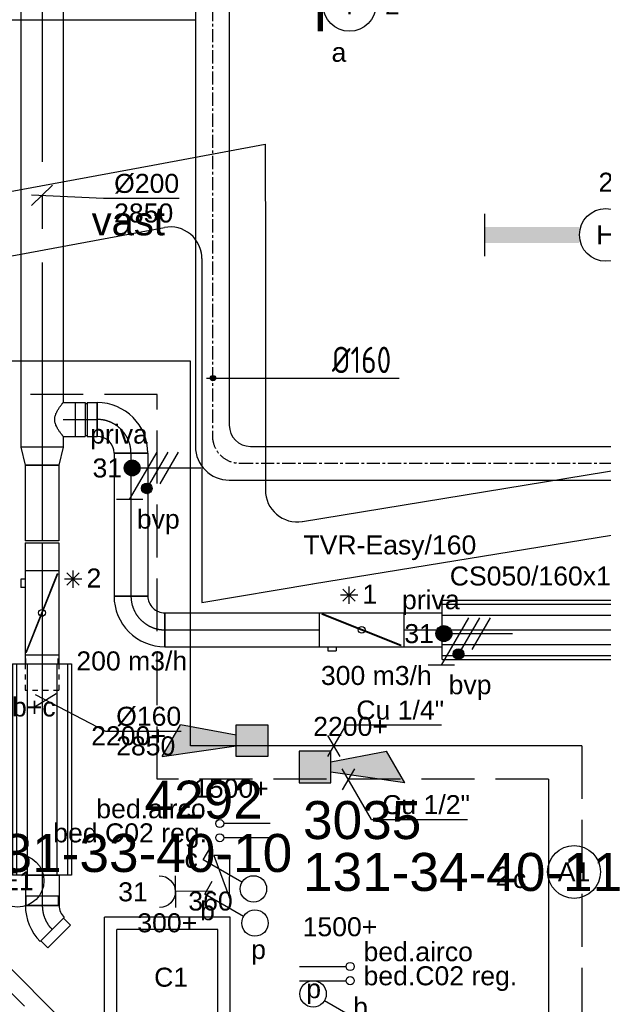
# Model space of a CAD drawing. Extents: x -132501 to 411300, y -42818 to 427495.
# Tile 98 of 256: x 37962 to 40722, y 16826 to 21484. Entities that reach past the tile are written whole.
import ezdxf
from ezdxf.enums import TextEntityAlignment as Align

# ---------------------------------------------------------------- set-up
doc = ezdxf.new("R2010")
doc.units = 0
doc.header["$LTSCALE"] = 50
for name, pattern in [('2322140', [45, 40, -5]), ('2322203', [45, 5, -2, 5, -2, 5, -2, 5, -2, 5, -2, 5, -5]), ('CENTER', [2, 1.25, -0.25, 0.25, -0.25]), ('CENTER2', [28.575, 19.05, -3.175, 3.175, -3.175]), ('STREEPJES', [0.1, 0.05, -0.05])]:
    doc.linetypes.add(name, pattern=pattern)
doc.layers.get('0').update_dxf_attribs({"linetype": 'CONTINUOUS'})
for name, color, linetype in [('45 Plafond 2D arcering', 7, 'CONTINUOUS'), ('54GA', 3, 'CONTINUOUS'), ('57LB', 6, 'CONTINUOUS'), ('brandmeldserienummers', 1, 'CONTINUOUS'), ('EL6131--', 2, 'CONTINUOUS'), ('EL6222--', 3, 'CONTINUOUS'), ('EL6311--', 3, 'CONTINUOUS'), ('EL6511--', 3, 'CONTINUOUS'), ('EM6131--', 1, 'CONTINUOUS'), ('WL524---', 90, 'CONTINUOUS'), ('WL5448--', 4, 'CONTINUOUS'), ('WL570---_RETOUR', 112, 'CONTINUOUS'), ('WL570---_RETOUR_HL', 8, 'CONTINUOUS'), ('WL570---_RETOUR_RST', 2, 'CONTINUOUS'), ('WL570---_RETOUR_RST_HL', 1, 'CONTINUOUS'), ('WL570---_TOEVOER', 3, 'CONTINUOUS'), ('WL570---_TOEVOER_HL', 8, 'CONTINUOUS'), ('WM5448--', 1, 'CONTINUOUS'), ('WM570---_RETOUR', 1, 'CONTINUOUS'), ('WM570---_RETOUR_PR', 1, 'CONTINUOUS'), ('WM570---_RETOUR_RST_PR', 1, 'CONTINUOUS'), ('WM570---_TOEVOER', 1, 'CONTINUOUS'), ('WM570---_TOEVOER_PR', 1, 'CONTINUOUS')]:
    doc.layers.add(name, color=color, linetype=linetype)
doc.styles.add('BURO-018', font='ARIAL.TTF', dxfattribs={"height": 63})
doc.styles.add('ISO25', font='ISO', dxfattribs={"width": 0.9, "height": 125})

# ---------------------------------------------------------------- blocks, each defined once
blk = doc.blocks.new('E00028')
at = {"color": 0, "linetype": 'Continuous'}
for p, q in [((1.5, 11), (-1.5, 9.268)), ((1.5, 11), (0.5, 4)), ((-0.5, 4), (-1.5, 9.268)), ((-1.5, 4), (-1.5, 1)), ((1.5, 4), (-1.5, 4)), ((1.5, 1), (1.5, 4)), ((-1.5, 1), (1.5, 1))]:
    blk.add_line(p, q, dxfattribs=at)
for points in [[(-1.5, 9.268), (1.5, 11), (-0.5, 4), (0.5, 4)], [(-1.5, 4), (1.5, 4), (-1.5, 1), (1.5, 1)]]:
    blk.add_solid(points, dxfattribs=at)
at = {"color": 0, "linetype": 'Continuous', "style": 'BURO-018'}
blk.add_attdef('E_TEXT1', text='', height=1.8, dxfattribs=at).set_placement((0, 13.5), align=Align.MIDDLE)
at = {"color": 0, "linetype": 'Continuous', "style": 'BURO-018', "flags": 1}
blk.add_attdef('E_MATCODE', (0, 0), '', height=1.8, dxfattribs=at)
blk = doc.blocks.new('1115B3A')
at = {"color": 0, "linetype": 'Continuous'}
blk.add_circle((0, 0), 2.5, dxfattribs=at)
at = {"color": 0, "linetype": 'Continuous', "style": 'BURO-018'}
for tag, p in [('E_GKAST', (0, 8)), ('E_GROEP', (0, 5)), ('E_SGROEP', (4.5, 5)), ('E_ARMCODE', (0, 0)), ('E_SLET', (4.5, -1))]:
    blk.add_attdef(tag, text='', height=1.8, dxfattribs=at).set_placement(p, align=Align.MIDDLE)
blk = doc.blocks.new('E00172')
at = {"color": 0, "linetype": 'Continuous', "const_width": 0.5}
blk.add_lwpolyline([(-2.5, 0.75), (2.5, 0.75)], dxfattribs=at)
at = {"color": 0, "linetype": 'Continuous'}
blk.add_circle((0, 3.5), 2.5, dxfattribs=at)
at = {"color": 0, "linetype": 'Continuous', "style": 'BURO-018'}
for tag, p in [('E_GKAST', (0, 11.5)), ('E_GROEP', (0, 8.5)), ('E_SGROEP', (4.5, 8.5)), ('E_ARMCODE', (0, 3.5)), ('E_SLET', (4.5, 2.5))]:
    blk.add_attdef(tag, text='', height=1.8, dxfattribs=at).set_placement(p, align=Align.MIDDLE)
blk = doc.blocks.new('1115B61149')
at = {"color": 0}
for p, q in [((-11.49, 2), (-11.49, -2)), ((11.49, 2), (11.49, -2))]:
    blk.add_line(p, q, dxfattribs=at)
at = {"color": 0, "linetype": 'Continuous'}
blk.add_circle((0, 0), 2.5, dxfattribs=at)
at = {"color": 0}
for points in [[(-2.5, 0.75), (-11.49, 0.75), (-2.5, -0.75), (-11.49, -0.75)], [(2.5, 0.75), (11.49, 0.75), (2.5, -0.75), (11.49, -0.75)]]:
    blk.add_solid(points, dxfattribs=at)
at = {"color": 0, "linetype": 'Continuous', "style": 'BURO-018'}
for tag, p in [('E_GKAST', (0, 8)), ('E_GROEP', (0, 5)), ('E_SGROEP', (4.5, 5)), ('E_ARMCODE', (0, 0)), ('E_SLET', (4.5, -3))]:
    blk.add_attdef(tag, text='', height=1.8, dxfattribs=at).set_placement(p, align=Align.MIDDLE)
blk = doc.blocks.new('*U212')
at = {"layer": 'WM570---_RETOUR', "color": 0, "ltscale": 10}
for p, q in [((-50, -30.4), (50, 30.4)), ((-50, 25.9), (283.8, -146.8)), ((283.8, -146.8), (641.3, -146.8))]:
    blk.add_line(p, q, dxfattribs=at)
at = {"layer": 'WM570---_RETOUR', "color": 0, "style": 'BURO-018'}
for s, p in [('%%c160', (333.8, -121.8)), ('2850', (333.8, -261.8))]:
    blk.add_text(s, height=90, dxfattribs=at).set_placement(p)
blk = doc.blocks.new('*U214')
at = {"color": 0, "ltscale": 10}
for p, q in [((0, 150, -3030), (3203.1, 150, -3030)), ((0, -150, -3030), (3203.1, -150, -3030))]:
    blk.add_line(p, q, dxfattribs=at)
at = {"layer": 'EM6131--', "color": 1, "style": 'BURO-018'}
blk.add_attdef('POSNR', text='', height=90, dxfattribs=at).set_placement((0, 0), align=Align.MIDDLE)
blk = doc.blocks.new('*U215')
at = {"color": 0, "ltscale": 10}
for p, q in [((0, 150, -3030), (1095.5, 150, -3030)), ((0, -150, -3030), (1095.5, -150, -3030))]:
    blk.add_line(p, q, dxfattribs=at)
at = {"layer": 'EM6131--', "color": 1, "style": 'BURO-018'}
blk.add_attdef('POSNR', text='', height=90, dxfattribs=at).set_placement((0, 0), align=Align.MIDDLE)
blk = doc.blocks.new('*U216')
at = {"color": 0, "ltscale": 10}
for p, q in [((177.2, -150, -3030), (89.5, 374.3, -3030)), ((-354.4, -150, -3030), (177.2, -150, -3030))]:
    blk.add_line(p, q, dxfattribs=at)
blk.add_arc((-354.4, 300, -3030), 150, 270, 9.5, dxfattribs=at)
blk.add_arc((-354.4, 300, -3030), 150, 270, 9.5, dxfattribs=at)
at = {"layer": 'EM6131--', "color": 1, "style": 'BURO-018'}
blk.add_attdef('POSNR', text='', height=90, dxfattribs=at).set_placement((0, 0), align=Align.MIDDLE)
blk = doc.blocks.new('*U217')
at = {"color": 0, "ltscale": 10}
for p, q in [((-360.7, 150, -3030), (180.4, 150, -3030)), ((180.4, 150, -3030), (81.8, -382, -3030))]:
    blk.add_line(p, q, dxfattribs=at)
for start in [349.5, 349.5127]:
    blk.add_arc((-360.7, -300, -3030), 150, start, 90, dxfattribs=at)
at = {"layer": 'EM6131--', "color": 1, "style": 'BURO-018'}
blk.add_attdef('POSNR', text='', height=90, dxfattribs=at).set_placement((0, 0), align=Align.MIDDLE)
blk = doc.blocks.new('E00411')
at = {"color": 0, "linetype": 'Continuous'}
blk.add_circle((0, 0), 1.25, dxfattribs=at)
for points in [[(-2.892, 2.396), (-2.396, 2.892), (-1.237, 1.237)], [(2.396, 2.892), (2.892, 2.396), (1.237, 1.237)], [(-2.396, -2.892), (-2.892, -2.396), (-1.237, -1.237)], [(2.892, -2.396), (2.396, -2.892), (1.237, -1.237)]]:
    blk.add_solid(points, dxfattribs=at)
at = {"color": 0, "linetype": 'Continuous', "style": 'BURO-018'}
for tag, p in [('E_SLET1', (0, 4.642)), ('E_GROEP', (0, 0)), ('E_GKAST', (0, 0))]:
    blk.add_attdef(tag, text='', height=1.8, dxfattribs=at).set_placement(p, align=Align.MIDDLE)
at = {"color": 0, "linetype": 'Continuous', "style": 'BURO-018', "flags": 1}
for tag in ['E_MATCODE', 'E_SGROEP']:
    blk.add_attdef(tag, text='', height=1.8, dxfattribs=at).set_placement((0, 0), align=Align.MIDDLE)
blk = doc.blocks.new('111408')
at = {"color": 0, "linetype": 'Continuous'}
for p, q in [((3.155, 6), (-0.845, 4.5)), ((3.155, 4.5), (3.155, 6)), ((-0.845, 4.5), (3.155, 4.5))]:
    blk.add_line(p, q, dxfattribs=at)
blk = doc.blocks.new('1114A1-TH1')
at = {"color": 0, "linetype": 'Continuous'}
for p, q in [((0.625, 3.333), (2.742, 7)), ((2.742, 7), (3.955, 6.3))]:
    blk.add_line(p, q, dxfattribs=at)
blk.add_circle((0, 2.25), 1.25, dxfattribs=at)
at = {"color": 0, "zscale": 50}
blk.add_blockref('111408', (0, 0), dxfattribs=at)
at = {"color": 0, "linetype": 'Continuous', "style": 'BURO-018'}
for tag, p in [('E_SLET1', (3.356, 9)), ('E_GROEP', (0, 0)), ('E_GKAST', (0, 0))]:
    blk.add_attdef(tag, text='', height=1.8, dxfattribs=at).set_placement(p, align=Align.MIDDLE)
at = {"color": 0, "linetype": 'Continuous', "style": 'BURO-018', "flags": 1}
for tag in ['E_MATCODE', 'E_SGROEP']:
    blk.add_attdef(tag, text='', height=1.8, dxfattribs=at).set_placement((0, 0), align=Align.MIDDLE)
blk = doc.blocks.new('*U232')
at = {"color": 0, "ltscale": 10}
for p, q in [((0, 150, -3030), (2675, 150, -3030)), ((0, -150, -3030), (2675, -150, -3030))]:
    blk.add_line(p, q, dxfattribs=at)
at = {"layer": 'EM6131--', "color": 1, "style": 'BURO-018'}
blk.add_attdef('POSNR', text='', height=90, dxfattribs=at).set_placement((0, 0), align=Align.MIDDLE)
blk = doc.blocks.new('111304')
at = {"color": 0, "linetype": 'Continuous'}
for p, q in [((-1.5, 4.5), (1.5, 4.5)), ((0, 1), (0, 4.5))]:
    blk.add_line(p, q, dxfattribs=at)
blk.add_arc((0, 6), 1.5, 180, 0, dxfattribs=at)
at = {"color": 0, "linetype": 'Continuous', "style": 'BURO-018'}
for tag, p in [('E_GKAST', (0, 11.5)), ('E_GROEP', (0, 8.5)), ('E_SGROEP', (4.5, 8.5))]:
    blk.add_attdef(tag, text='', height=1.8, dxfattribs=at).set_placement(p, align=Align.MIDDLE)
at = {"color": 0, "linetype": 'Continuous', "style": 'BURO-018', "flags": 1}
for tag, p in [('E_VERMCODE', (13, 8.5)), ('E_MATCODE', (0, 0))]:
    blk.add_attdef(tag, text='', height=1.8, dxfattribs=at).set_placement(p, align=Align.MIDDLE)
blk = doc.blocks.new('CIRC1MM')
at = {"color": 2, "linetype": 'Continuous'}
for p, q in [((-0.5, 0), (0.5, 0)), ((-0.49, 0.1), (0.49, 0.1)), ((-0.46, 0.2), (0.46, 0.2)), ((-0.4, 0.3), (0.4, 0.3)), ((-0.3, 0.4), (0.3, 0.4)), ((-0.49, -0.1), (0.49, -0.1)), ((-0.46, -0.2), (0.46, -0.2)), ((-0.4, -0.3), (0.4, -0.3)), ((-0.3, -0.4), (0.3, -0.4))]:
    blk.add_line(p, q, dxfattribs=at)
blk.add_circle((0, 0), 0.5, dxfattribs=at)
blk = doc.blocks.new('*U341')
at = {"color": 2, "ltscale": 10}
for p, q in [((-200, 80, -2849.7), (200, 80, -2849.7)), ((-200, -80, -2849.7), (-200, 80, -2849.7)), ((-186.2, 73, -2849.7), (-185.2, 75.5, -2849.7)), ((185.2, -75.5, -2849.7), (-186.2, 73, -2849.7)), ((186.2, -73, -2849.7), (-185.2, 75.5, -2849.7)), ((200, 80, -2849.7), (200, -80, -2849.7)), ((-200, -80, -2849.7), (-160, -80, -2849.7)), ((-160, -79.6, -2849.7), (-120, -79.6, -2849.7)), ((-160, -79.6, -2849.7), (-160, -100, -2849.7)), ((-120, -79.6, -2849.7), (-120, -100, -2849.7)), ((-120, -80, -2849.7), (200, -80, -2849.7)), ((185.2, -75.5, -2849.7), (186.2, -73, -2849.7)), ((-160, -100, -2849.7), (-120, -100, -2849.7))]:
    blk.add_line(p, q, dxfattribs=at)
blk.add_circle((0, 0, -2849.7), 16, dxfattribs=at)
at = {"layer": 'WM570---_RETOUR_PR', "color": 1, "style": 'BURO-018'}
blk.add_attdef('POSNR', text='', height=90, dxfattribs=at).set_placement((0, 0), align=Align.MIDDLE)
blk = doc.blocks.new('*U342')
at = {"color": 0, "ltscale": 10}
for p, q in [((0, 80, -2849.7), (572, 80, -2849.7)), ((0, -80, -2849.7), (0, 80, -2849.7)), ((0, -80, -2849.7), (171.4, -80, -2849.7)), ((211.4, -80, -2849.7), (572, -80, -2849.7))]:
    blk.add_line(p, q, dxfattribs=at)
at = {"color": 8, "linetype": 'STREEPJES', "ltscale": 10}
for p, q in [((572, 80, -2849.7), (698.3, 80, -2849.7)), ((698.3, 80, -2849.7), (698.3, -80, -2849.7)), ((572, -80, -2849.7), (698.3, -80, -2849.7))]:
    blk.add_line(p, q, dxfattribs=at)
at = {"layer": 'WL570---_RETOUR_HL', "linetype": 'CENTER2'}
blk.add_line((0, 0, -2849.7), (698.3, 0, -2849.7), dxfattribs=at)
at = {"layer": 'WM570---_RETOUR_PR', "color": 1, "style": 'BURO-018'}
blk.add_attdef('POSNR', text='', height=90, dxfattribs=at).set_placement((0, 0), align=Align.MIDDLE)
blk = doc.blocks.new('*U343')
at = {"color": 2, "ltscale": 10}
for p, q in [((-500, 140, -2849.7), (500, 140, -2849.7)), ((-500, -140, -2849.7), (-500, 140, -2849.7)), ((500, 140, -2849.7), (500, -140, -2849.7)), ((-500, 121.2, -2849.7), (500, 121.2, -2849.7)), ((-500, 70, -2849.7), (500, 70, -2849.7)), ((-500, 0, -2849.7), (500, 0, -2849.7)), ((-500, -70, -2849.7), (500, -70, -2849.7)), ((-500, -121.2, -2849.7), (500, -121.2, -2849.7)), ((-500, -140, -2849.7), (500, -140, -2849.7))]:
    blk.add_line(p, q, dxfattribs=at)
at = {"color": 8, "linetype": 'STREEPJES', "ltscale": 10}
for p, q in [((-500, 76, -2849.7), (-540.6, 76, -2849.7)), ((-500, -76, -2849.7), (-540.6, -76, -2849.7))]:
    blk.add_line(p, q, dxfattribs=at)
at = {"layer": 'WL570---_RETOUR_HL', "linetype": 'CENTER2'}
blk.add_line((-500, 0, -2849.7), (500, 0, -2849.7), dxfattribs=at)
at = {"layer": 'WM570---_RETOUR_PR', "color": 1, "style": 'BURO-018'}
blk.add_attdef('POSNR', text='', height=90, dxfattribs=at).set_placement((0, 0), align=Align.MIDDLE)
blk = doc.blocks.new('*U344')
at = {"color": 0, "ltscale": 10}
for p, q in [((0, 80, -2849.7), (357.2, 80, -2849.7)), ((0, -80, -2849.7), (0, 80, -2849.7)), ((357.2, 80, -2849.7), (357.2, -80, -2849.7)), ((0, -80, -2849.7), (357.2, -80, -2849.7))]:
    blk.add_line(p, q, dxfattribs=at)
at = {"layer": 'WL570---_RETOUR_HL', "linetype": 'CENTER2'}
blk.add_line((0, 0, -2849.7), (357.2, 0, -2849.7), dxfattribs=at)
at = {"layer": 'WM570---_RETOUR_PR', "color": 1, "style": 'BURO-018'}
blk.add_attdef('POSNR', text='', height=90, dxfattribs=at).set_placement((0, 0), align=Align.MIDDLE)
blk = doc.blocks.new('*U345')
at = {"color": 0, "ltscale": 10}
for p, q in [((0, 100, -2849.7), (85.2, 80, -2849.7)), ((0, 100, -2849.7), (0, -100, -2849.7)), ((85.2, 80, -2849.7), (85.2, -80, -2849.7)), ((0, -100, -2849.7), (85.2, -80, -2849.7))]:
    blk.add_line(p, q, dxfattribs=at)
at = {"layer": 'WL570---_RETOUR_HL', "linetype": 'CENTER2'}
blk.add_line((0, 0, -2849.7), (85.2, 0, -2849.7), dxfattribs=at)
for centre in [(0, 0, -2849.7), (85.2, 0, -2849.7)]:
    blk.add_circle(centre, 0.075, dxfattribs=at)
at = {"layer": 'WM570---_RETOUR_PR', "color": 1, "style": 'BURO-018'}
blk.add_attdef('POSNR', text='', height=90, dxfattribs=at).set_placement((0, 0), align=Align.MIDDLE)
blk = doc.blocks.new('*U346')
at = {"color": 0, "ltscale": 10}
for p, q in [((0, 100, -2849.7), (2091.8, 100, -2849.7)), ((0, -100, -2849.7), (0, 100, -2849.7)), ((2251.8, 100, -2849.7), (2303.4, 100, -2849.7)), ((2303.4, 100, -2849.7), (2303.4, -100, -2849.7)), ((0, -100, -2849.7), (2303.4, -100, -2849.7))]:
    blk.add_line(p, q, dxfattribs=at)
at = {"layer": 'WL570---_RETOUR_HL', "linetype": 'CENTER2'}
blk.add_line((0, 0, -2849.7), (2303.4, 0, -2849.7), dxfattribs=at)
at = {"layer": 'WM570---_RETOUR_PR', "color": 1, "style": 'BURO-018'}
blk.add_attdef('POSNR', text='', height=90, dxfattribs=at).set_placement((0, 0), align=Align.MIDDLE)
blk = doc.blocks.new('*U347')
at = {"layer": 'WM570---_RETOUR', "color": 0, "ltscale": 10}
for p, q in [((-50, -47.7), (50, 47.7)), ((-50, 2.3), (291, -13.6)), ((291, -13.6), (648.6, -13.6))]:
    blk.add_line(p, q, dxfattribs=at)
at = {"layer": 'WM570---_RETOUR', "color": 0, "style": 'BURO-018'}
for s, p in [('%%c200', (341, 11.4)), ('2850', (341, -128.6))]:
    blk.add_text(s, height=90, dxfattribs=at).set_placement(p)
blk = doc.blocks.new('*U348')
at = {"color": 0, "ltscale": 10}
for p, q in [((0, 80, -2849.7), (57.3, 80, -2849.7)), ((57.3, 80, -2849.7), (57.3, -80, -2849.7)), ((0, -80, -2849.7), (57.3, -80, -2849.7))]:
    blk.add_line(p, q, dxfattribs=at)
blk.add_spline([(-0.3, -79.6, -2849.7), (-1.3, -78.4, -2849.7), (-2.9, -76.3, -2849.7), (-5.1, -73.5, -2849.7), (-7.8, -69.9, -2849.7), (-11.1, -65.7, -2849.7), (-14.7, -60.7, -2849.7), (-18.5, -55.1, -2849.7), (-22.6, -49, -2849.7), (-26.6, -42.3, -2849.7), (-30.4, -35.2, -2849.7), (-33.9, -27.8, -2849.7), (-36.7, -20.1, -2849.7), (-38.8, -12.1, -2849.7), (-39.9, -4.1, -2849.7), (-39.9, 4.1, -2849.7), (-38.8, 12.1, -2849.7), (-36.7, 20.1, -2849.7), (-33.9, 27.8, -2849.7), (-30.4, 35.2, -2849.7), (-26.6, 42.3, -2849.7), (-22.6, 49, -2849.7), (-18.5, 55.1, -2849.7), (-14.7, 60.7, -2849.7), (-11.1, 65.7, -2849.7), (-7.8, 69.9, -2849.7), (-5.1, 73.5, -2849.7), (-2.9, 76.3, -2849.7), (-1.3, 78.4, -2849.7), (-0.3, 79.6, -2849.7), (0, 80, -2849.7)], degree=3, dxfattribs=at)
at = {"layer": 'WL570---_RETOUR_HL', "linetype": 'CENTER2'}
blk.add_line((0, 0, -2849.7), (57.3, 0, -2849.7), dxfattribs=at)
at = {"layer": 'WM570---_RETOUR_PR', "color": 1, "style": 'BURO-018'}
blk.add_attdef('POSNR', text='', height=90, dxfattribs=at).set_placement((0, 0), align=Align.MIDDLE)
blk = doc.blocks.new('*U353')
at = {"color": 0, "ltscale": 10}
for p, q in [((297.5, 297.5, -2562.5), (-297.5, 297.5, -2562.5)), ((-297.5, -297.5, -2562.5), (-297.5, 297.5, -2562.5)), ((297.5, -297.5, -2562.5), (297.5, 297.5, -2562.5)), ((238.5, 238.5, -2562.5), (-238.5, 238.5, -2562.5)), ((-238.5, -238.5, -2562.5), (-238.5, 238.5, -2562.5)), ((238.5, -238.5, -2562.5), (238.5, 238.5, -2562.5)), ((238.5, -238.5, -2562.5), (-238.5, -238.5, -2562.5)), ((297.5, -297.5, -2562.5), (-297.5, -297.5, -2562.5))]:
    blk.add_line(p, q, dxfattribs=at)
at = {"layer": 'WL570---_RETOUR_RST_HL', "linetype": 'CENTER2'}
blk.add_circle((0, 0, -2562.5), 0.075, dxfattribs=at)
at = {"layer": 'WL570---_RETOUR_RST', "color": 1, "style": 'BURO-018'}
for tag in ['MC', 'Q']:
    blk.add_attdef(tag, text='', height=90, dxfattribs=at).set_placement((0, 0), align=Align.MIDDLE)
at = {"layer": 'WM570---_RETOUR_RST_PR', "color": 1, "style": 'BURO-018'}
blk.add_attdef('POSNR', text='', height=90, dxfattribs=at).set_placement((0, 0), align=Align.MIDDLE)
blk = doc.blocks.new('*U354')
at = {"color": 0, "ltscale": 10}
for p, q in [((-51.7, 80, -2849.7), (-5, 80, -2849.7)), ((-51.7, 80, -2849.7), (-51.7, -80, -2849.7)), ((-5, 80, -2849.7), (-5, -80, -2849.7)), ((-5, 76, -2849.7), (5, 76, -2849.7)), ((5, 80, -2849.7), (51.7, 80, -2849.7)), ((5, 80, -2849.7), (5, -80, -2849.7)), ((51.7, 80, -2849.7), (51.7, -80, -2849.7)), ((-51.7, -80, -2849.7), (-5, -80, -2849.7)), ((-5, -76, -2849.7), (5, -76, -2849.7)), ((5, -80, -2849.7), (51.7, -80, -2849.7))]:
    blk.add_line(p, q, dxfattribs=at)
at = {"layer": 'WL570---_RETOUR_HL', "linetype": 'CENTER2'}
blk.add_line((-51.7, 0, -2849.7), (51.7, 0, -2849.7), dxfattribs=at)
at = {"layer": 'WM570---_RETOUR_PR', "color": 1, "style": 'BURO-018'}
blk.add_attdef('POSNR', text='', height=90, dxfattribs=at).set_placement((0, 0), align=Align.MIDDLE)
blk = doc.blocks.new('*U355')
at = {"color": 0, "ltscale": 10}
for p, q in [((-160, -80, -2849.7), (-160, 80, -2849.7)), ((80, -160, -2849.7), (-80, -160, -2849.7))]:
    blk.add_line(p, q, dxfattribs=at)
for radius in [240, 80]:
    blk.add_arc((-160, -160, -2849.7), radius, 0, 90, dxfattribs=at)
at = {"layer": 'WL570---_RETOUR_HL', "linetype": 'CENTER2'}
blk.add_arc((-160, -160, -2849.7), 160, 0, 90, dxfattribs=at)
at = {"layer": 'WM570---_RETOUR_PR', "color": 1, "style": 'BURO-018'}
blk.add_attdef('POSNR', text='', height=90, dxfattribs=at).set_placement((0, 0), align=Align.MIDDLE)
blk = doc.blocks.new('*U356')
at = {"color": 2, "ltscale": 10}
for p, q in [((-200, 80, -2849.7), (200, 80, -2849.7)), ((-200, -80, -2849.7), (-200, 80, -2849.7)), ((-186.2, 73, -2849.7), (-185.2, 75.5, -2849.7)), ((185.2, -75.5, -2849.7), (-186.2, 73, -2849.7)), ((186.2, -73, -2849.7), (-185.2, 75.5, -2849.7)), ((200, 80, -2849.7), (200, -80, -2849.7)), ((-200, -80, -2849.7), (-160, -80, -2849.7)), ((-160, -79.6, -2849.7), (-120, -79.6, -2849.7)), ((-160, -79.6, -2849.7), (-160, -100, -2849.7)), ((-120, -79.6, -2849.7), (-120, -100, -2849.7)), ((-120, -80, -2849.7), (200, -80, -2849.7)), ((185.2, -75.5, -2849.7), (186.2, -73, -2849.7)), ((-160, -100, -2849.7), (-120, -100, -2849.7))]:
    blk.add_line(p, q, dxfattribs=at)
blk.add_circle((0, 0, -2849.7), 16, dxfattribs=at)
at = {"layer": 'WM570---_RETOUR_PR', "color": 1, "style": 'BURO-018'}
blk.add_attdef('POSNR', text='', height=90, dxfattribs=at).set_placement((0, 0), align=Align.MIDDLE)
blk = doc.blocks.new('*U357')
at = {"color": 0, "ltscale": 10}
for p, q in [((0, 80, -2849.7), (731, 80, -2849.7)), ((0, -80, -2849.7), (0, 80, -2849.7)), ((0, -80, -2849.7), (731, -80, -2849.7))]:
    blk.add_line(p, q, dxfattribs=at)
at = {"layer": 'WL570---_RETOUR_HL', "linetype": 'CENTER2'}
blk.add_line((0, 0, -2849.7), (731, 0, -2849.7), dxfattribs=at)
at = {"layer": 'WM570---_RETOUR_PR', "color": 1, "style": 'BURO-018'}
blk.add_attdef('POSNR', text='', height=90, dxfattribs=at).set_placement((0, 0), align=Align.MIDDLE)
blk = doc.blocks.new('*U358')
at = {"color": 0, "ltscale": 10}
for p, q in [((0, 80, -2849.7), (675.5, 80, -2849.7)), ((0, -80, -2849.7), (0, 80, -2849.7)), ((675.5, 80, -2849.7), (675.5, -80, -2849.7)), ((0, -80, -2849.7), (675.5, -80, -2849.7))]:
    blk.add_line(p, q, dxfattribs=at)
at = {"layer": 'WL570---_RETOUR_HL', "linetype": 'CENTER2'}
blk.add_line((0, 0, -2849.7), (675.5, 0, -2849.7), dxfattribs=at)
at = {"layer": 'WM570---_RETOUR_PR', "color": 1, "style": 'BURO-018'}
blk.add_attdef('POSNR', text='', height=90, dxfattribs=at).set_placement((0, 0), align=Align.MIDDLE)
blk = doc.blocks.new('*U359')
at = {"color": 0, "ltscale": 10}
for p, q in [((-80, 160, -2849.7), (80, 160, -2849.7)), ((-160, -80, -2849.7), (-160, 80, -2849.7))]:
    blk.add_line(p, q, dxfattribs=at)
for radius, end in [(80, 360), (240, 0)]:
    blk.add_arc((-160, 160, -2849.7), radius, 270, end, dxfattribs=at)
at = {"layer": 'WL570---_RETOUR_HL', "linetype": 'CENTER2'}
blk.add_arc((-160, 160, -2849.7), 160, 270, 0, dxfattribs=at)
at = {"layer": 'WM570---_RETOUR_PR', "color": 1, "style": 'BURO-018'}
blk.add_attdef('POSNR', text='', height=90, dxfattribs=at).set_placement((0, 0), align=Align.MIDDLE)
blk = doc.blocks.new('*U411')
at = {"color": 0, "ltscale": 10}
for p, q in [((0, 80, -2849.7), (179.9, 80, -2849.7)), ((0, -80, -2849.7), (179.9, -80, -2849.7))]:
    blk.add_line(p, q, dxfattribs=at)
at = {"layer": 'WL570---_RETOUR_HL', "linetype": 'CENTER2'}
blk.add_line((0, 0, -2849.7), (179.9, 0, -2849.7), dxfattribs=at)
at = {"layer": 'WM570---_RETOUR_PR', "color": 1, "style": 'BURO-018'}
blk.add_attdef('POSNR', text='', height=90, dxfattribs=at).set_placement((0, 0), align=Align.MIDDLE)
blk = doc.blocks.new('*U414')
at = {"color": 2, "ltscale": 10}
for p, q in [((-500, 140, -2849.7), (500, 140, -2849.7)), ((-500, -140, -2849.7), (-500, 140, -2849.7)), ((500, 140, -2849.7), (500, -140, -2849.7)), ((-500, 121.2, -2849.7), (500, 121.2, -2849.7)), ((-500, 70, -2849.7), (500, 70, -2849.7)), ((-500, 0, -2849.7), (500, 0, -2849.7)), ((-500, -70, -2849.7), (500, -70, -2849.7)), ((-500, -121.2, -2849.7), (500, -121.2, -2849.7)), ((-500, -140, -2849.7), (500, -140, -2849.7))]:
    blk.add_line(p, q, dxfattribs=at)
at = {"layer": 'WL570---_RETOUR_HL', "linetype": 'CENTER2'}
blk.add_line((-500, 0, -2849.7), (500, 0, -2849.7), dxfattribs=at)
at = {"layer": 'WM570---_RETOUR_PR', "color": 1, "style": 'BURO-018'}
blk.add_attdef('POSNR', text='', height=90, dxfattribs=at).set_placement((0, 0), align=Align.MIDDLE)
blk = doc.blocks.new('E00078')
at = {"color": 0, "linetype": 'Continuous'}
for p, q in [((-3, 6.482), (-3, 8.982)), ((-3, 7.732), (1.5, 5.134)), ((0, 7.5), (0, 1)), ((1.5, 4.134), (-1.5, 5.866)), ((1.5, 3.134), (-1.5, 4.866))]:
    blk.add_line(p, q, dxfattribs=at)
at = {"color": 0, "const_width": 0.75}
blk.add_lwpolyline([(-0.375, 7.5, 1), (0.375, 7.5, 1)], format="xyb", close=True, dxfattribs=at)
at = {"color": 0, "linetype": 'Continuous', "const_width": 0.5}
blk.add_lwpolyline([(-2.183, 6.116, 1), (-1.683, 6.116, 1)], format="xyb", close=True, dxfattribs=at)
at = {"color": 0, "linetype": 'Continuous'}
for centre, radius in [((0, 7.5), 0.75), ((-1.933, 6.116), 0.5)]:
    blk.add_circle(centre, radius, dxfattribs=at)
at = {"color": 0, "linetype": 'Continuous', "style": 'BURO-018'}
for tag, p in [('E_GKAST', (0, 14)), ('E_GROEP', (0, 11)), ('E_SGROEP', (4.5, 11))]:
    blk.add_attdef(tag, text='', height=1.8, dxfattribs=at).set_placement(p, align=Align.MIDDLE)
at = {"color": 0, "linetype": 'Continuous', "style": 'BURO-018', "flags": 1}
for tag, p in [('E_VERMCODE', (13, 11)), ('E_MATCODE', (0, 0))]:
    blk.add_attdef(tag, text='', height=1.8, dxfattribs=at).set_placement(p, align=Align.MIDDLE)
blk = doc.blocks.new('1114A1')
at = {"color": 0, "linetype": 'Continuous'}
for p, q in [((0.625, 3.333), (2.742, 7)), ((2.742, 7), (3.955, 6.3))]:
    blk.add_line(p, q, dxfattribs=at)
blk.add_circle((0, 2.25), 1.25, dxfattribs=at)
at = {"color": 0, "linetype": 'Continuous', "style": 'BURO-018'}
for tag, p in [('E_SLET1', (3.356, 9)), ('E_GROEP', (0, 0)), ('E_GKAST', (0, 0))]:
    blk.add_attdef(tag, text='', height=1.8, dxfattribs=at).set_placement(p, align=Align.MIDDLE)
at = {"color": 0, "linetype": 'Continuous', "style": 'BURO-018', "flags": 1}
for tag in ['E_MATCODE', 'E_SGROEP']:
    blk.add_attdef(tag, text='', height=1.8, dxfattribs=at).set_placement((0, 0), align=Align.MIDDLE)
blk = doc.blocks.new('*U1537', base_point=(39516.8, 17890.3, 2900))
at = {"color": 0, "linetype": 'Continuous'}
for p, q in [((39545.7, 17940.3, 2900), (39487.9, 17840.3, 2900)), ((39626.5, 17700.3, 2900), (39487.9, 17940.3, 2900)), ((39626.5, 17700.3, 2900), (40079.4, 17700.3, 2900))]:
    blk.add_line(p, q, dxfattribs=at)
at = {"color": 0, "linetype": 'Continuous', "style": 'BURO-018'}
blk.add_text('Cu 1/2"', height=90, dxfattribs=at).set_placement((39676.5, 17725.3, 2900))
blk = doc.blocks.new('*U1538', base_point=(39446.5, 18047.9, 2900))
at = {"color": 0, "linetype": 'Continuous'}
for p, q in [((39504.2, 18147.9, 2900), (39417.6, 17997.9, 2900)), ((39504.2, 18147.9, 2900), (39957.1, 18147.9, 2900)), ((39417.6, 18097.9, 2900), (39475.4, 17997.9, 2900))]:
    blk.add_line(p, q, dxfattribs=at)
at = {"color": 0, "linetype": 'Continuous', "style": 'BURO-018'}
blk.add_text('Cu 1/4"', height=90, dxfattribs=at).set_placement((39554.2, 18172.9, 2900))
blk = doc.blocks.new('*U1592')
at = {"color": 0, "ltscale": 10}
for p, q in [((0, 80, -2680), (3512.6, 80, -2680)), ((0, -80, -2680), (0, 80, -2680)), ((3512.6, 80, -2680), (3512.6, -80, -2680)), ((0, -80, -2680), (3512.6, -80, -2680))]:
    blk.add_line(p, q, dxfattribs=at)
at = {"layer": 'WL570---_TOEVOER_HL', "linetype": 'CENTER2'}
blk.add_line((0, 0, -2680), (3512.6, 0, -2680), dxfattribs=at)
at = {"layer": 'WM570---_TOEVOER_PR', "color": 1, "style": 'BURO-018'}
blk.add_attdef('POSNR', text='', height=90, dxfattribs=at).set_placement((0, 0), align=Align.MIDDLE)
blk = doc.blocks.new('*U1593')
at = {"color": 0, "ltscale": 10}
for p, q in [((0, 80, -2849.7), (144.3, 80, -2849.7)), ((0, -80, -2849.7), (0, 80, -2849.7)), ((144.3, 80, -2849.7), (144.3, -80, -2849.7)), ((0, -80, -2849.7), (144.3, -80, -2849.7))]:
    blk.add_line(p, q, dxfattribs=at)
at = {"layer": 'WL570---_RETOUR_HL', "linetype": 'CENTER2'}
blk.add_line((0, 0, -2849.7), (144.3, 0, -2849.7), dxfattribs=at)
at = {"layer": 'WM570---_RETOUR_PR', "color": 1, "style": 'BURO-018'}
blk.add_attdef('POSNR', text='', height=90, dxfattribs=at).set_placement((0, 0), align=Align.MIDDLE)
blk = doc.blocks.new('*U1594')
at = {"color": 0, "ltscale": 10}
for p, q in [((-9.7, 103.4, -2849.7), (103.4, -9.7, -2849.7)), ((-6.9, 100.6, -2849.7), (26.2, 133.6, -2849.7)), ((-6.9, 100.6, -2849.7), (100.6, -6.9, -2849.7)), ((26.2, 133.6, -2849.7), (133.6, 26.2, -2849.7)), ((-66.3, 76, -2849.7), (-113, 76, -2849.7)), ((-113, -76, -2849.7), (-113, 76, -2849.7)), ((-66.3, -80, -2849.7), (-66.3, 80, -2849.7)), ((-66.3, -76, -2849.7), (-66.3, 76, -2849.7)), ((100.6, -6.9, -2849.7), (133.6, 26.2, -2849.7)), ((-66.3, -76, -2849.7), (-113, -76, -2849.7))]:
    blk.add_line(p, q, dxfattribs=at)
for radius in [80.1, 240.1]:
    blk.add_arc((-66.3, 160.1, -2849.7), radius, 270, 315, dxfattribs=at)
at = {"layer": 'WL570---_RETOUR_HL', "linetype": 'CENTER2'}
blk.add_arc((-66.3, 160.1, -2849.7), 160.1, 270, 315, dxfattribs=at)
at = {"layer": 'WM570---_RETOUR_PR', "color": 1, "style": 'BURO-018'}
blk.add_attdef('POSNR', text='', height=90, dxfattribs=at).set_placement((0, 0), align=Align.MIDDLE)
blk = doc.blocks.new('GAFGHYHY')
at = {"layer": '45 Plafond 2D arcering', "linetype": 'Continuous'}
h = blk.add_hatch(dxfattribs=at)
h.set_pattern_fill('RASTER_600_0002', color=8, style=0, pattern_type=2)
h.set_pattern_definition([(0, (329606.6, 263113), (0, 600), []), (90, (329606.6, 263113), (-600, 0), [])])
h.paths.add_polyline_path([(314958.4, 262579.2), (311651.4, 262579.2), (311651.4, 260865.8), (318334.4, 260865.8), (318334.4, 255497.5), (322319.4, 254963.9), (325862.9, 254725.7), (325862.9, 257249.3), (333290.9, 257249.3), (333290.9, 254942.5), (336798.3, 255489.7), (340391.3, 256042.1), (347581.1, 257147.4), (347540, 258187), (344346.2, 258187), (344274, 258060.1, -0.292774), (338835.2, 268361), (333245.8, 267502.2), (329585.4, 267292.1), (328865.2, 267293.5, 0.013134), (328865.7, 267533.5), (329496.9, 267532.3), (329497.1, 270676.8), (328743.1, 270676.8), (328743.1, 270841.8), (329497.1, 270841.8), (329497.1, 272301.8), (326028.6, 272301.8), (326028.6, 270841.8), (326783.1, 270841.8), (326783.1, 270676.8), (326008.6, 270676.8), (315530.3, 270676.8, -0.063565), (316101.1, 268525.1), (316090.1, 268527.3, -0.003567), (316103.7, 268406.4), (316579.8, 268479.9), (316533, 268710.4), (316694, 268745.3, -0.13568), (316434, 263929), (316278, 263981), (316414.8, 264432), (314732.6, 264432, 0.018168)], flags=0)
h.paths.add_polyline_path([(325877.2, 261732.8, -51.816741), (326135.7, 261974.1), (326121.5, 261988.2), (325864.1, 261748)], flags=0)
h.paths.add_polyline_path([(329466.1, 263438.9, -1), (335716.1, 263438.9, -1)], flags=0)
h.paths.add_polyline_path([(339101.7, 258177.8, -1), (333851.7, 258177.8, -1)], flags=0)

msp = doc.modelspace()

# ---------------------------------------------------------------- linework, layer by layer
at = {"layer": '54GA', "color": 1, "linetype": 'Continuous'}
msp.add_line((38845.8344, 19788.1637), (39756.9835, 19788.1637), dxfattribs=at)
at = {"layer": '57LB', "color": 1, "linetype": 'Continuous'}
for p, q in [((38793.4168, 21639.7079), (38793.4168, 19465.5514)), ((38953.4168, 21639.7079), (38953.4168, 19565.5514)), ((34808.3439, 21483.7652), (38793.4168, 21483.7652)), ((39053.4168, 19465.5514), (42321.4994, 19465.5514)), ((38953.4168, 19305.5514), (42421.4994, 19305.5514))]:
    msp.add_line(p, q, dxfattribs=at)
at = {"layer": '57LB', "color": 1, "linetype": 'CENTER'}
for p, q in [((38873.4168, 21639.7079), (38873.4168, 19515.5514)), ((39003.4168, 19385.5514), (42371.4994, 19385.5514))]:
    msp.add_line(p, q, dxfattribs=at)
at = {"layer": '57LB', "color": 1, "linetype": 'Continuous'}
for centre, radius in [((39053.4168, 19565.5514), 100), ((38953.4168, 19465.5514), 160)]:
    msp.add_arc(centre, radius, 180, 270, dxfattribs=at)
at = {"layer": '57LB', "color": 1, "linetype": 'CENTER'}
msp.add_arc((39003.4168, 19515.5514), 130, 180, 270, dxfattribs=at)
at = {"layer": 'EL6222--'}
for p, q in [((39147.2549, 17680.7161), (38925.9694, 17680.7161)), ((39147.2549, 17613.5777), (38925.9694, 17613.5777)), ((39286.1214, 17004.4721), (39507.4069, 17004.4721)), ((39286.1214, 16937.3338), (39507.4069, 16937.3338))]:
    msp.add_line(p, q, dxfattribs=at)
for centre in [(38908.2971, 17680.7643), (38908.2971, 17613.6259), (39525.0792, 17004.5203), (39525.0792, 16937.382)]:
    msp.add_circle(centre, 19.1745, dxfattribs=at)
at = {"layer": 'WL5448--', "linetype": '2322140'}
for p, q in [((38770.182, 19868.1436, 2900), (36914.1327, 19868.1436, 2900)), ((38770.182, 18047.8803, 2900), (38770.182, 19868.1436, 2900)), ((40620.4008, 18047.8803, 2900), (38770.182, 18047.8803, 2900)), ((40462.8636, 17890.3431, 2900), (40462.8636, 16547.8413, 2900))]:
    msp.add_line(p, q, dxfattribs=at)
at = {"layer": 'WL5448--', "linetype": '2322203'}
for p, q in [((38612.6448, 19710.6064, 2900), (37075.7463, 19710.6064, 2900)), ((38612.6448, 17890.3431, 2900), (38612.6448, 19710.6064, 2900)), ((40620.4008, 18047.8803, 2900), (40620.4008, 16705.3785, 2900)), ((40462.8636, 17890.3431, 2900), (38612.6448, 17890.3431, 2900))]:
    msp.add_line(p, q, dxfattribs=at)
at = {"layer": 'WL570---_TOEVOER'}
for p, q in [((38214.879, 18796.7313), (38214.879, 18878.722)), ((38255.8743, 18837.7267), (38173.8836, 18837.7267)), ((38243.8671, 18808.7386), (38185.8909, 18866.7148)), ((38243.8671, 18866.7148), (38185.8909, 18808.7386)), ((39548.5459, 18732.5586), (39490.5697, 18790.5348)), ((39548.5459, 18790.5348), (39490.5697, 18732.5586)), ((39519.5578, 18720.5514), (39519.5578, 18802.5421)), ((39560.5531, 18761.5467), (39478.5624, 18761.5467))]:
    msp.add_line(p, q, dxfattribs=at)

# ---------------------------------------------------------------- block references
at = {"layer": '54GA', "color": 2, "linetype": 'Continuous', "xscale": 25, "yscale": 25, "zscale": 25}
msp.add_blockref('CIRC1MM', (38876.2243, 19788.3523), dxfattribs=at)
at = {"layer": 'EL6131--'}
for name, p, rotation in [('*U217', (38973.6203, 20714.6177, 3030), 10.53056301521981), ('*U232', (35989.0831, 20159.8196, 3030), 10.53056301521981), ('*U215', (38973.8127, 20353.907, 3030), 270), ('*U214', (39323.327, 18962.5506, 3030), 9.304540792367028), ('*U216', (38973.8127, 18904.062, 3030), 270)]:
    msp.add_blockref(name, p, dxfattribs=dict(at, rotation=rotation))
at = {"layer": 'EL6222--'}
ref = msp.add_blockref('E00078', (38868.8078, 19363.2589), dxfattribs=dict(at, xscale=50, yscale=50, zscale=50, rotation=90))
ref.add_attrib('E_GROEP', '31', dxfattribs={"layer": '0', "color": 1, "linetype": 'Continuous', "height": 90, "style": 'BURO-018'}).set_placement((38376.6569, 19363.2589), align=Align.MIDDLE)
ref = msp.add_blockref('E00078', (40343.1992, 18579.5914), dxfattribs=dict(at, xscale=50, yscale=50, zscale=50, rotation=90))
ref.add_attrib('E_GROEP', '31', dxfattribs={"layer": '0', "color": 1, "linetype": 'Continuous', "height": 90, "style": 'BURO-018'}).set_placement((39851.0483, 18579.5914), align=Align.MIDDLE)
ref = msp.add_blockref('111304', (38923.0532, 17360.8331), dxfattribs=dict(at, xscale=-49.99999999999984, yscale=50.00000000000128, zscale=50, rotation=90.41110662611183))
ref.add_attrib('E_GROEP', '31', dxfattribs={"layer": '0', "color": 1, "linetype": 'Continuous', "height": 90, "style": 'BURO-018'}).set_placement((38498.0641, 17357.7837), align=Align.MIDDLE)
at = {"layer": 'EL6311--'}
ref = msp.add_blockref('E00172', (39346.8056, 21554.5345), dxfattribs=dict(at, xscale=50, yscale=50, zscale=50, rotation=270))
ref.add_attrib('E_ARMCODE', 'I', dxfattribs={"layer": '0', "color": 1, "linetype": 'Continuous', "height": 90, "style": 'BURO-018'}).set_placement((39521.8056, 21554.5345), align=Align.MIDDLE)
ref.add_attrib('E_SLET', 'a', dxfattribs={"layer": '0', "color": 1, "linetype": 'Continuous', "height": 90, "style": 'BURO-018'}).set_placement((39471.8056, 21329.5345), align=Align.MIDDLE)
ref.add_attrib('E_GROEP', '2', dxfattribs={"layer": '0', "color": 1, "linetype": 'Continuous', "height": 90, "style": 'BURO-018'}).set_placement((39724.8441, 21554.5345), align=Align.MIDDLE)
ref = msp.add_blockref('1115B61149', (40734.3103, 20465.9182), dxfattribs=dict(at, xscale=50, yscale=50, zscale=50))
ref.add_attrib('E_ARMCODE', 'H', dxfattribs={"layer": '0', "color": 1, "linetype": 'Continuous', "height": 90, "style": 'BURO-018'}).set_placement((40734.3103, 20465.9182), align=Align.MIDDLE)
ref.add_attrib('E_SLET', 'a', dxfattribs={"layer": '0', "color": 1, "linetype": 'Continuous', "height": 90, "style": 'BURO-018'}).set_placement((40959.3103, 20315.9182), align=Align.MIDDLE)
ref.add_attrib('E_GROEP', '2', dxfattribs={"layer": '0', "color": 1, "linetype": 'Continuous', "height": 90, "style": 'BURO-018'}).set_placement((40734.3103, 20715.9182), align=Align.MIDDLE)
ref = msp.add_blockref('E00411', (37787.8911, 18225.4181), dxfattribs=dict(at, xscale=50, yscale=50, zscale=50))
ref.add_attrib('E_SLET1', 'b+c', dxfattribs={"layer": '0', "color": 1, "linetype": 'Continuous', "height": 90, "style": 'BURO-018'}).set_placement((38028.9099, 18234.2368), align=Align.MIDDLE)
ref = msp.add_blockref('1115B3A', (37951.7994, 17410.4427), dxfattribs=dict(at, xscale=50.00000000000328, yscale=50.00000000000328, zscale=50, rotation=181.9948371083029))
ref.add_attrib('E_ARMCODE', 'E1', dxfattribs={"layer": '0', "color": 1, "linetype": 'Continuous', "height": 90, "style": 'BURO-018'}).set_placement((37951.7994, 17410.4427), align=Align.MIDDLE)
ref.add_attrib('E_SLET', 'b', dxfattribs={"layer": '0', "color": 1, "linetype": 'Continuous', "height": 90, "style": 'BURO-018'}).set_placement((37770.8138, 17579.245), align=Align.MIDDLE)
ref.add_attrib('E_GROEP', '2', dxfattribs={"layer": '0', "color": 1, "linetype": 'Continuous', "height": 90, "style": 'BURO-018'}).set_placement((37782.9971, 17229.4571), align=Align.MIDDLE)
ref = msp.add_blockref('1114A1-TH1', (39179.893, 17371.2035), dxfattribs=dict(at, xscale=49.9999999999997, yscale=49.9999999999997, zscale=49.9999999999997, rotation=89.7862926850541))
ref.add_attrib('E_SLET1', 'c', dxfattribs={"layer": '0', "color": 1, "linetype": 'Continuous', "height": 90, "style": 'BURO-018'}).set_placement((38773.1578, 17515.0538), align=Align.MIDDLE)
ref = msp.add_blockref('1115B3A', (40583.5447, 17451.8647), dxfattribs=dict(at, xscale=50.00000000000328, yscale=50.00000000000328, zscale=50, rotation=181.9948371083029))
ref.add_attrib('E_ARMCODE', 'A1', dxfattribs={"layer": '0', "color": 1, "linetype": 'Continuous', "height": 90, "style": 'BURO-018'}).set_placement((40583.5447, 17451.8647), align=Align.MIDDLE)
ref.add_attrib('E_SLET', 'c', dxfattribs={"layer": '0', "color": 1, "linetype": 'Continuous', "height": 90, "style": 'BURO-018'}).set_placement((40326.1461, 17420.3406), align=Align.MIDDLE)
ref.add_attrib('E_GROEP', '2', dxfattribs={"layer": '0', "color": 1, "linetype": 'Continuous', "height": 90, "style": 'BURO-018'}).set_placement((40246.853, 17432.2004), align=Align.MIDDLE)
ref = msp.add_blockref('1114A1', (39187.3722, 17210.1143), dxfattribs=dict(at, xscale=50, yscale=50, zscale=50, rotation=90))
ref.add_attrib('E_SLET1', 'b', dxfattribs={"layer": '0', "color": 1, "linetype": 'Continuous', "height": 90, "style": 'BURO-018'}).set_placement((38850.3989, 17270.1699), align=Align.MIDDLE)
ref = msp.add_blockref('1114A1', (39236.9871, 16874.8217), dxfattribs=dict(at, xscale=50, yscale=50, zscale=50, rotation=270))
ref.add_attrib('E_SLET1', 'b', dxfattribs={"layer": '0', "color": 1, "linetype": 'Continuous', "height": 90, "style": 'BURO-018'}).set_placement((39573.9604, 16814.7661), align=Align.MIDDLE)
at = {"layer": 'EL6511--'}
for p, xscale, yscale, zscale, rotation in [((39185.4218, 18073.1494), -50.00000000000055, 50.00000000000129, 50, 89.97279281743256), ((39233.5743, 17948.4168), 50.00000000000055, 50.00000000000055, 50.00000000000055, 270.0272071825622)]:
    msp.add_blockref('E00028', p, dxfattribs=dict(at, xscale=xscale, yscale=yscale, zscale=zscale, rotation=rotation))
at = {"layer": 'WL524---'}
msp.add_blockref('GAFGHYHY', (-304837.0445, -242743.8149), dxfattribs=at)
at = {"layer": 'WL570---_RETOUR', "rotation": 270}
for name, p in [('*U346', (38067.7359, 21764.5889, 2849.6716)), ('*U345', (38067.7359, 19461.2172, 2849.6716)), ('*U358', (38488.4359, 19432.7663, 2849.6716)), ('*U344', (38067.7359, 19376.0172, 2849.6716)), ('*U342', (38067.7359, 19008.771, 2849.6716)), ('*U341', (38067.7359, 18677.4204, 2849.6716)), ('*U359', (38488.4359, 18597.2892, 2849.6716)), ('*U343', (38067.7359, 17936.7922, 2849.6716)), ('*U1593', (38069.1304, 17437.0221, 2849.6716)), ('*U1594', (38069.1304, 17226.4561, 2849.6716))]:
    msp.add_blockref(name, p, dxfattribs=at)
at = {"layer": 'WL570---_RETOUR'}
for name, p in [('*U348', (38167.7359, 19592.7663, 2849.6716)), ('*U354', (38276.7359, 19592.7663, 2849.6716)), ('*U355', (38488.4359, 19592.7663, 2849.6716)), ('*U414', (40459.334, 18597.2892, 2849.6716)), ('*U357', (38648.4359, 18597.2892, 2849.6716)), ('*U356', (39579.4561, 18597.2892, 2849.6716)), ('*U411', (39779.4561, 18597.2892, 2849.6716))]:
    msp.add_blockref(name, p, dxfattribs=at)
at = {"layer": 'WL570---_RETOUR_RST'}
ref = msp.add_blockref('*U353', (38660.1788, 16940.7988, 2562.5), dxfattribs=at)
ref.add_attrib('Q', '360', dxfattribs={"color": 1, "height": 90, "style": 'BURO-018'}).set_placement((38864.5115, 17314.1941), align=Align.MIDDLE)
ref.add_attrib('MC', 'C1', dxfattribs={"color": 1, "height": 90, "style": 'BURO-018'}).set_placement((38678.3577, 16953.8786), align=Align.MIDDLE)
at = {"layer": 'WL570---_TOEVOER', "rotation": 314.9999999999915}
msp.add_blockref('*U1592', (36076.2942, 18724.5958, 2680), dxfattribs=at)
at = {"layer": 'WM5448--'}
for name, p in [('*U1538', (39446.4933, 18047.8803, 2900)), ('*U1537', (39516.8001, 17890.3431, 2900))]:
    msp.add_blockref(name, p, dxfattribs=at)
at = {"layer": 'WM570---_RETOUR'}
for name, p in [('*U347', (38067.7359, 20653.2619, 2849.6716)), ('*U212', (38084.5942, 18265.2923, 2849.6716))]:
    msp.add_blockref(name, p, dxfattribs=at)

# ---------------------------------------------------------------- texts
at = {"layer": '54GA', "color": 2, "linetype": 'Continuous', "style": 'ISO25', "width": 0.9}
msp.add_text('%%C160', height=125, dxfattribs=at).set_placement((39438.7828, 19811.9544))
at = {"layer": 'brandmeldserienummers', "color": 1, "style": 'BURO-018'}
for s, p in [('4292', (38552.4357, 17703.7238)), ('3035', (39301.8913, 17607.3242)), ('131-33-40-10', (37741.374, 17451.6551)), ('131-34-40-11', (39301.8913, 17361.8278))]:
    msp.add_text(s, height=180, dxfattribs=at).set_placement(p)
at = {"layer": 'EL6222--', "color": 1, "style": 'BURO-018'}
for s, height, p in [('vast', 135, (38302.8604, 20463.8743)), ('priva', 90, (38295.6167, 19478.4534)), ('bvp', 90, (38516.205, 19076.2146)), ('priva', 90, (39770.0082, 18694.7859)), ('bvp', 90, (39990.5964, 18292.547)), ('2200+', 90, (39350.1387, 18095.5316)), ('2200+', 90, (38300.2696, 18051.3558)), ('1500+', 90, (38786.5252, 17802.8694)), ('bed.airco', 90, (38324.4033, 17705.921)), ('bed.C02 reg.', 90, (38120.9518, 17591.7865)), ('300+', 90, (38518.3371, 17166.2664)), ('1500+', 90, (39300.1818, 17147.6088)), ('p', 90, (39056.7556, 17039.909)), ('bed.airco', 90, (39588.1886, 17029.6771)), ('bed.C02 reg.', 90, (39588.1886, 16915.5425)), ('p', 90, (39317.3231, 16854.6051))]:
    msp.add_text(s, height=height, dxfattribs=at).set_placement(p)
at = {"layer": 'WM570---_RETOUR', "style": 'BURO-018'}
for s, p in [('TVR-Easy/160', (39303.9282, 18954.0601)), ('2 ', (38278.1465, 18797.3714)), ('CS050/160x1000', (39996.015, 18807.1357)), ('1 ', (39582.8252, 18721.1915))]:
    msp.add_text(s, height=90, dxfattribs=at).set_placement(p)
at = {"layer": 'WM570---_TOEVOER', "style": 'BURO-018'}
for s, p in [('200 m3/h', (38230.1241, 18405.3309)), ('300 m3/h', (39386.637, 18336.4477))]:
    msp.add_text(s, height=90, dxfattribs=at).set_placement(p)

doc.saveas('drawing.dxf')
